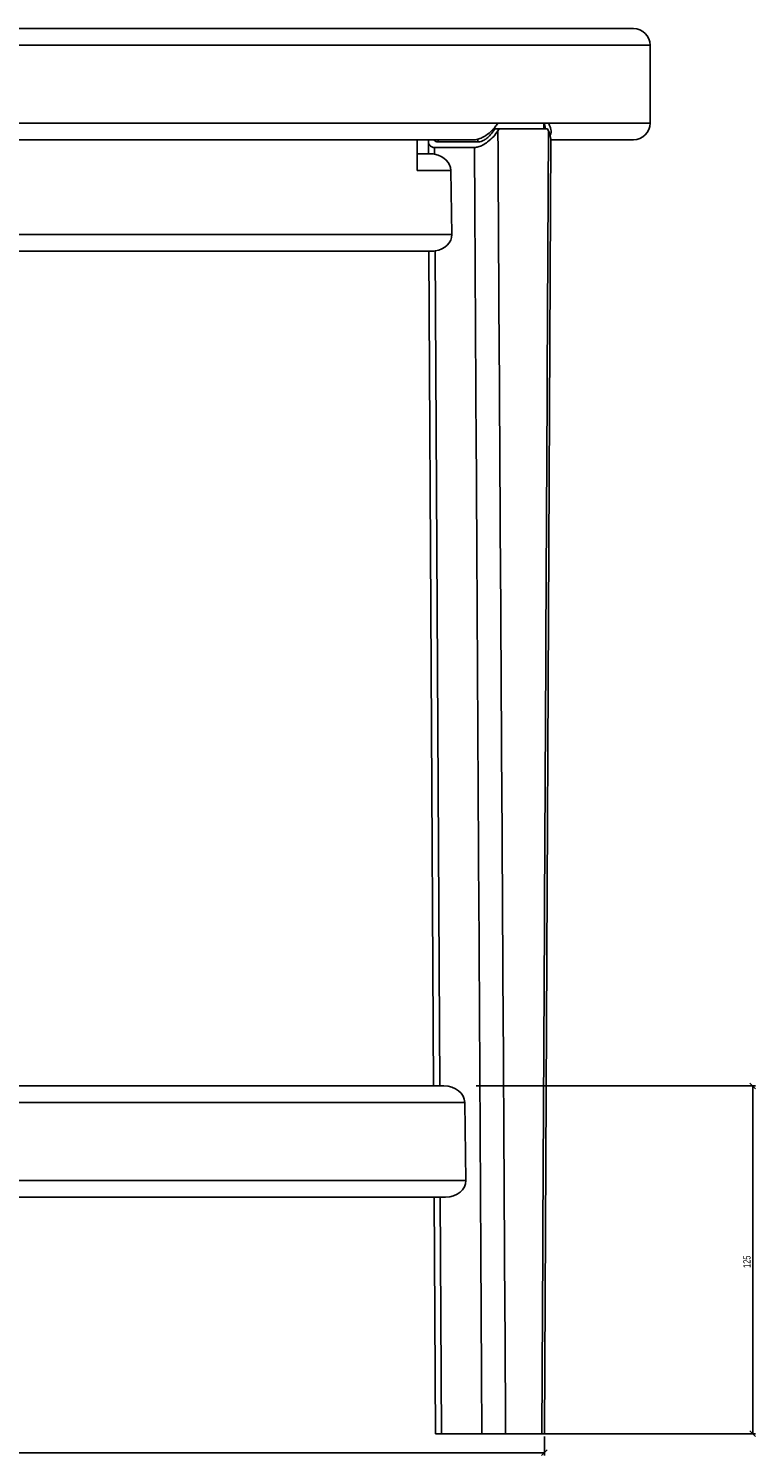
# Model space of a CAD drawing. Header units: millimetres. Extents: x 279 to 1773, y 118 to 1743.
# Tile 6 of 6: x 1511 to 1773, y 1229 to 1742. Entities that reach past the tile are written whole.
import ezdxf

# ---------------------------------------------------------------- set-up
doc = ezdxf.new("R2010")
doc.units = ezdxf.units.MM
doc.header["$PDSIZE"] = -1
doc.layers.add('LINHAS_LAYOUT', color=7, linetype='Continuous', lineweight=25)
doc.styles.add('SLDTEXTSTYLE0', font='TXT', dxfattribs={"width": 0.605})
doc.dimstyles.new('SLDDIMSTYLE0', dxfattribs={"dimtxt": 2.568319, "dimasz": 2, "dimexe": 0, "dimexo": 0.0625, "dimgap": 0.64208, "dimtad": 1, "dimdec": 0, "dimrnd": 1e-09, "dimzin": 12, "dimdsep": 46, "dimtxsty": 'SLDTEXTSTYLE0', "dimblk1": 'OBLIQUE', "dimblk2": 'OBLIQUE', "dimsah": 1, "dimcen": 0.09, "dimadec": 0, "dimazin": 3, "dimtfac": 1, "dimtdec": 0, "dimtofl": 0, "dimtmove": 0, "dimatfit": 3, "dimldrblk": 'OBLIQUE', "dimfxl": 0, "dimfrac": 2, "dimtolj": 1, "dimtzin": 12, "dimarcsym": 0})
doc.dimstyles.new('SLDDIMSTYLE1', dxfattribs={"dimtxt": 2.568319, "dimasz": 2, "dimexe": 0, "dimexo": 0.0625, "dimgap": 0.64208, "dimtad": 1, "dimdec": 1, "dimrnd": 1e-09, "dimzin": 12, "dimdsep": 46, "dimtxsty": 'SLDTEXTSTYLE0', "dimblk1": 'OBLIQUE', "dimblk2": 'OBLIQUE', "dimsah": 1, "dimcen": 0.09, "dimadec": 0, "dimazin": 3, "dimtfac": 1, "dimtdec": 1, "dimtofl": 0, "dimtmove": 0, "dimatfit": 3, "dimldrblk": 'OBLIQUE', "dimfxl": 0, "dimfrac": 2, "dimtolj": 1, "dimtzin": 12, "dimarcsym": 0})

# ---------------------------------------------------------------- blocks, each defined once
blk = doc.blocks.new('_OBLIQUE')
at = {"color": 0, "linetype": 'ByBlock', "lineweight": -2}
blk.add_line((-0.5, -0.5), (0.5, 0.5), dxfattribs=at)
blk = doc.blocks.new('_D_2')
at = {"layer": 'LINHAS_LAYOUT'}
for p, q in [((1272.92, 1235.73), (1272.92, 1228.91)), ((1696.97, 1235.73), (1696.97, 1228.91)), ((1696.97, 1229.91), (1272.92, 1229.91))]:
    blk.add_line(p, q, dxfattribs=at)
at = {"layer": 'LINHAS_LAYOUT', "xscale": 2, "yscale": 2, "rotation": 180.0000000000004}
blk.add_blockref('_OBLIQUE', (1272.92, 1229.91), dxfattribs=at)
at = {"layer": 'LINHAS_LAYOUT', "xscale": 2, "yscale": 2}
blk.add_blockref('_OBLIQUE', (1696.97, 1229.91), dxfattribs=at)
at = {"layer": 'LINHAS_LAYOUT', "insert": (1482.01, 1233.32), "char_height": 2.646, "attachment_point": 1, "style": 'SLDTEXTSTYLE0'}
blk.add_mtext('424', dxfattribs=at)
blk = doc.blocks.new('_D_3')
at = {"layer": 'LINHAS_LAYOUT'}
for p, q in [((1672.4, 1361.73), (1772.89, 1361.73)), ((1771.89, 1361.73), (1771.89, 1236.73)), ((1684.01, 1236.73), (1772.89, 1236.73))]:
    blk.add_line(p, q, dxfattribs=at)
at = {"layer": 'LINHAS_LAYOUT', "xscale": 2, "yscale": 2}
for p, rotation in [((1771.89, 1361.73, -38.72), 90.0000000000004), ((1771.89, 1236.73, -38.72), 270.0000000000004)]:
    blk.add_blockref('_OBLIQUE', p, dxfattribs=dict(at, rotation=rotation))
at = {"layer": 'LINHAS_LAYOUT', "insert": (1768.48, 1296.29), "char_height": 2.646, "attachment_point": 1, "rotation": 90, "style": 'SLDTEXTSTYLE0'}
blk.add_mtext('125', dxfattribs=at)

msp = doc.modelspace()

# ---------------------------------------------------------------- linework, layer by layer
at = {"color": 7, "linetype": 'Continuous', "lineweight": 25}
for p, q in [((1484.95, 1741.73), (1728.95, 1741.73)), ((1734.95, 1707.73), (1734.95, 1735.73)), ((1484.95, 1707.73), (1680.19, 1707.73)), ((1680.19, 1707.73), (1698.48, 1707.73)), ((1679.15, 1705.73), (1680.7, 1705.73)), ((1698.04, 1705.73), (1680.7, 1705.73)), ((1671.72, 1701.73), (1484.95, 1701.73)), ((1651.15, 1701.73), (1651.15, 1690.73)), ((1655.23, 1701.19), (1655.25, 1696.73)), ((1657.46, 1698.99), (1671.8, 1698.99)), ((1657.46, 1698.99), (1657.48, 1696.58)), ((1658.71, 1700.97), (1673.05, 1700.97)), ((1673.04, 1701.73), (1673.05, 1700.97)), ((1696.97, 1236.73), (1699.27, 1701.95)), ((1728.95, 1701.73), (1699.37, 1701.73)), ((1651.15, 1696.73), (1656.26, 1696.73)), ((1663.33, 1690.73), (1663.67, 1667.73)), ((1597.29, 1661.73), (1372.61, 1661.73)), ((1656.64, 1661.73), (1597.29, 1661.73)), ((1655.44, 1661.73), (1657.06, 1361.73)), ((1657.66, 1661.83), (1659.28, 1361.73)), ((1309.07, 1361.73), (1660.82, 1361.73)), ((1668.32, 1355.73), (1668.73, 1327.73)), ((1661.42, 1321.73), (1308.47, 1321.73)), ((1657.27, 1321.73), (1657.73, 1236.73)), ((1659.5, 1321.73), (1659.96, 1236.73)), ((1659.96, 1236.73), (1657.73, 1236.73)), ((1674.47, 1236.73), (1659.96, 1236.73)), ((1696.04, 1236.73), (1683.01, 1236.73))]:
    msp.add_line(p, q, dxfattribs=at)
at = {"color": 8, "linetype": 'Continuous', "lineweight": 25}
for p, q in [((1734.95, 1735.73), (1484.95, 1735.73)), ((1696.72, 1707.73), (1696.71, 1705.73)), ((1698.48, 1707.73), (1734.95, 1707.73)), ((1678.67, 1704.96), (1678.66, 1705.77)), ((1658.71, 1700.97), (1658.71, 1701.73)), ((1663.33, 1690.73), (1651.15, 1690.73)), ((1306.22, 1667.73), (1663.67, 1667.73)), ((1668.32, 1355.73), (1301.58, 1355.73)), ((1301.16, 1327.73), (1668.73, 1327.73))]:
    msp.add_line(p, q, dxfattribs=at)
at = {"color": 7, "linetype": 'Continuous', "lineweight": 25}
for centre, start, end in [((1728.95, 1735.73), 0, 90), ((1728.95, 1707.73), 270, 0)]:
    msp.add_arc(centre, 6, start, end, dxfattribs=at)
for centre, major_axis, ratio, start_param, end_param in [((1484.95, 1703.32), (223.85, 223.85), 0.476826, 5.163934, 5.167062), ((1484.95, 1703.32), (225.66, 225.66), 0.476826, 5.163933, 5.166984), ((1484.95, 1877.01), (-157.39, 26036.68), 0.00746, 4.68775, 4.705736), ((1484.95, 1877.01), (128.72, 26036.68), 0.008231, 4.687836, 4.705823), ((1484.95, 1703.32), (-215.63, 223.62), 0.565741, 4.2196, 4.222474), ((1661.21, 1704.93), (5.4, 5.35), 0.479358, 2.58955, 3.592299), ((1661.21, 1704.93), (3.6, 3.57), 0.479358, 2.960524, 3.592299), ((1481.17, 1876.95), (-153.61, 26036.68), 0.007281, 4.687754, 4.705511), ((1655.92, 1690.73), (7.4, -0.21), 0.809846, 0.03506, 1.382427), ((1656.27, 1667.73), (7.4, -0.21), 0.809846, 4.925384, 6.318245), ((1660.91, 1355.73), (7.4, -0.21), 0.809846, 0.03506, 1.605856), ((1661.33, 1327.73), (7.4, -0.21), 0.809846, 4.747449, 6.318245)]:
    msp.add_ellipse(centre, major_axis=major_axis, ratio=ratio, start_param=start_param, end_param=end_param, dxfattribs=at)
for points, knots in [([(1680.19, 1707.73), (1679.89, 1707.29), (1679.28, 1706.38), (1677.89, 1704.87), (1676.17, 1703.42), (1674.29, 1702.34), (1672.8, 1701.81), (1672.04, 1701.76), (1671.72, 1701.73)], [0, 0, 0, 0, 0.164732, 0.334273, 0.576537, 0.7557, 0.898027, 1, 1, 1, 1]), ([(1696.76, 1707.73), (1696.87, 1707.49), (1697.18, 1706.82), (1697.23, 1706.19), (1697.27, 1705.78)], [0, 0, 0, 0, 0.355548, 1, 1, 1, 1]), ([(1698.94, 1703.34), (1699.05, 1703.52), (1699.47, 1704.28), (1699.28, 1705.85), (1698.72, 1707.16), (1698.48, 1707.73)], [0, 0, 0, 0, 0.158641, 0.637331, 1, 1, 1, 1]), ([(1680.23, 1704.97), (1679.76, 1704.3), (1678.78, 1702.91), (1676.82, 1701.1), (1674.86, 1699.84), (1673.17, 1699.12), (1672.25, 1699.03), (1671.8, 1698.99)], [0, 0, 0, 0, 0.249805, 0.51699, 0.708865, 0.859051, 1, 1, 1, 1]), ([(1678.67, 1704.96), (1678.22, 1704.35), (1677.47, 1703.31), (1675.99, 1702.08), (1674.75, 1701.37), (1673.77, 1701.02), (1673.26, 1700.98), (1673.05, 1700.97)], [0, 0, 0, 0, 0.339121, 0.577142, 0.755338, 0.897487, 1, 1, 1, 1]), ([(1699.25, 1701.95), (1699.15, 1702.74), (1699.03, 1703.74), (1698.52, 1704.78), (1698.41, 1705)], [0, 0, 0, 0, 0.789095, 1, 1, 1, 1]), ([(1657.48, 1696.58), (1657.14, 1696.64), (1656.69, 1696.72), (1656.35, 1696.73), (1656.26, 1696.73)], [0, 0, 0, 0, 0.752031, 1, 1, 1, 1]), ([(1656.64, 1661.73), (1656.65, 1661.73), (1656.95, 1661.73), (1657.31, 1661.78), (1657.66, 1661.83)], [0, 0, 0, 0, 0.0258118, 1, 1, 1, 1]), ([(1683.01, 1236.73), (1682.54, 1236.73), (1681.61, 1236.73), (1679.7, 1236.73), (1677.66, 1236.73), (1675.84, 1236.73), (1674.88, 1236.73), (1674.47, 1236.73)], [0, 0, 0, 0, 0.211405, 0.422808, 0.634208, 0.845599, 1, 1, 1, 1]), ([(1696.94, 1236.73), (1696.9, 1236.73), (1696.82, 1236.73), (1696.28, 1236.73), (1696.04, 1236.73)], [0, 0, 0, 0, 0.551955, 1, 1, 1, 1])]:
    msp.add_open_spline(points, degree=3, knots=knots, dxfattribs=at)
at = {"layer": 'LINHAS_LAYOUT'}
msp.add_point((1696.97, 1236.73), dxfattribs=at)

# ---------------------------------------------------------------- dimensions: what is measured, and where the dimension line sits
dim = msp.add_linear_dim(base=(1771.89, 1236.73), p1=(1671.4, 1361.73), p2=(1683.01, 1236.73), angle=90, dimstyle='SLDDIMSTYLE1', dxfattribs=at)
dim.commit()
dim.dimension.update_dxf_attribs({"geometry": '_D_3', "text_midpoint": (1771.89, 1299.23), "dimtype": 160})
dim = msp.add_linear_dim(base=(1272.92, 1229.91), p1=(1696.97, 1236.73), p2=(1272.92, 1236.73), dimstyle='SLDDIMSTYLE0', dxfattribs=at)
dim.commit()
dim.dimension.update_dxf_attribs({"geometry": '_D_2', "text_midpoint": (1484.95, 1229.91), "dimtype": 160})

doc.saveas('drawing.dxf')
